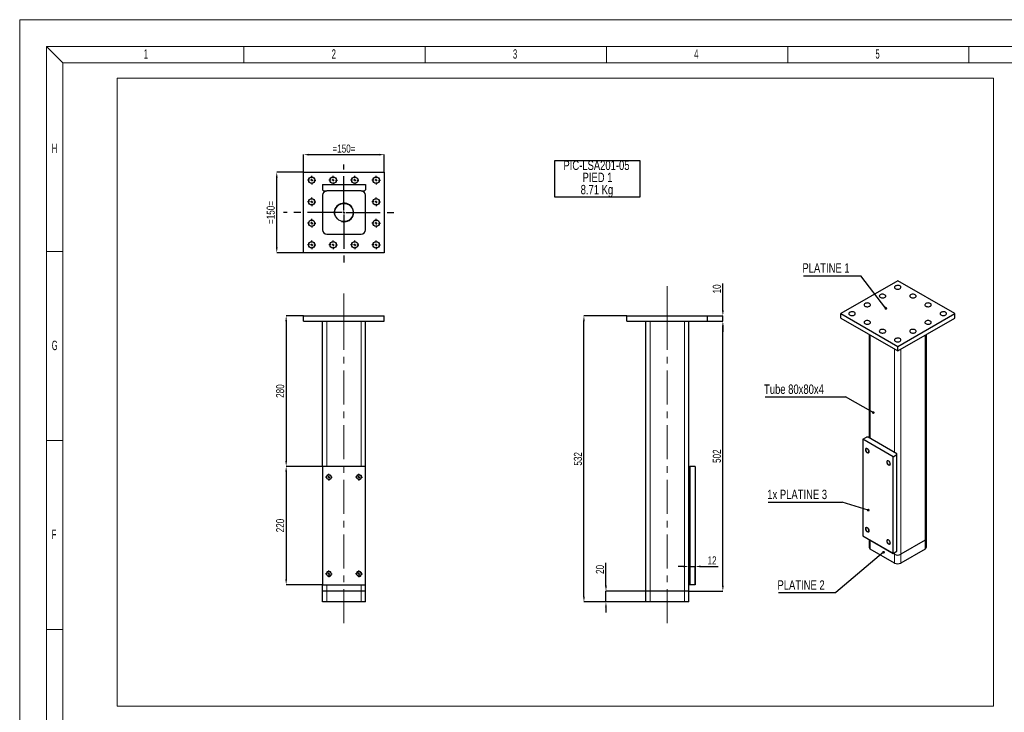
# Model space of a CAD drawing. Header units: millimetres. Extents: x 0 to 841, y 0 to 594.
# Tile 3 of 8: x 0 to 366, y 336 to 594. Entities that reach past the tile are written whole.
import ezdxf

# ---------------------------------------------------------------- set-up
doc = ezdxf.new("R2010")
doc.units = ezdxf.units.MM
doc.header["$PDSIZE"] = -1
doc.linetypes.add('CENTERX2', pattern=[20.32, 12.7, -2.54, 2.54, -2.54])
for name, color, linetype in [('COTES', 1, 'Continuous'), ('NOTES', 6, 'Continuous'), ('TRAIT-FINS', 9, 'Continuous'), ('TRAIT-MIXTES', 3, 'CENTERX2')]:
    doc.layers.add(name, color=color, linetype=linetype)
doc.layers.add('TRAIT-FORT', color=4, linetype='Continuous', lineweight=25)
doc.styles.add('SLDTEXTSTYLE0', font='TXT', dxfattribs={"width": 0.75})
doc.styles.add('SLDTEXTSTYLE1', font='TXT', dxfattribs={"width": 0.605})
doc.dimstyles.new('SLDDIMSTYLE5', dxfattribs={"dimtxt": 3, "dimasz": 2, "dimexe": 0, "dimexo": 0.0625, "dimgap": 0.75, "dimtad": 1, "dimlfac": 5, "dimrnd": 1e-09, "dimzin": 12, "dimdsep": 46, "dimtxsty": 'SLDTEXTSTYLE0', "dimsah": 1, "dimcen": 0.09, "dimadec": 0, "dimazin": 3, "dimtfac": 1, "dimtofl": 0, "dimtmove": 0, "dimatfit": 3, "dimfxl": 1, "dimfrac": 2, "dimtolj": 1, "dimtzin": 12, "dimarcsym": 0})
doc.dimstyles.new('SLDDIMSTYLE6', dxfattribs={"dimtxt": 3, "dimasz": 2, "dimexe": 0, "dimexo": 0.0625, "dimgap": 0.75, "dimtad": 1, "dimlfac": 5, "dimrnd": 1e-09, "dimzin": 12, "dimdsep": 46, "dimtxsty": 'SLDTEXTSTYLE0', "dimsah": 1, "dimcen": 0.09, "dimadec": 0, "dimazin": 3, "dimtfac": 1, "dimtmove": 0, "dimatfit": 0, "dimfxl": 1, "dimfrac": 2, "dimtolj": 1, "dimtzin": 12, "dimarcsym": 0})
doc.dimstyles.new('SLDDIMSTYLE7', dxfattribs={"dimtxt": 0.18, "dimasz": 1, "dimexe": 0, "dimexo": 0.0625, "dimgap": 0, "dimtad": 0, "dimtih": 1, "dimtoh": 1, "dimdec": 0, "dimrnd": 1e-09, "dimzin": 0, "dimdsep": 46, "dimtxsty": 'Standard', "dimblk1": 'DOT', "dimblk2": 'DOT', "dimsah": 1, "dimcen": 0.09, "dimadec": 0, "dimazin": 0, "dimtfac": 1, "dimtdec": 0, "dimtofl": 0, "dimtmove": 0, "dimatfit": 3, "dimldrblk": 'DOT', "dimfxl": 1, "dimfrac": 2, "dimtolj": 1, "dimtzin": 0, "dimarcsym": 0})

# ---------------------------------------------------------------- blocks, each defined once
blk = doc.blocks.new('_D_13')
at = {"layer": 'COTES', "color": 0, "lineweight": -2, "transparency": 16777216}
for p, q in [((225.82, 483.82), (209.88, 483.82)), ((209.88, 379.42), (209.88, 481.82)), ((232.82, 377.42), (209.88, 377.42))]:
    blk.add_line(p, q, dxfattribs=at)
at = {"layer": 'COTES', "color": 0, "transparency": 16777216}
for points in [[(209.55, 481.82), (210.21, 481.82), (209.88, 483.82)], [(209.55, 379.42), (210.21, 379.42), (209.88, 377.42)]]:
    blk.add_solid(points, dxfattribs=at)
at = {"layer": 'Defpoints', "color": 0, "transparency": 16777216}
for p in [(209.88, 483.82), (225.88, 483.82), (232.88, 377.42)]:
    blk.add_point(p, dxfattribs=at)
at = {"layer": 'COTES', "color": 0, "transparency": 16777216, "insert": (206.13, 430.62), "char_height": 3, "attachment_point": 2, "rotation": 90, "style": 'SLDTEXTSTYLE0'}
blk.add_mtext('\\A1;532', dxfattribs=at)
blk = doc.blocks.new('_D_14')
at = {"layer": 'COTES', "color": 0, "lineweight": -2, "transparency": 16777216}
for p, q in [((255.94, 481.82), (261.56, 481.82)), ((261.56, 383.42), (261.56, 479.82)), ((248.94, 381.42), (261.56, 381.42))]:
    blk.add_line(p, q, dxfattribs=at)
at = {"layer": 'COTES', "color": 0, "transparency": 16777216}
for points in [[(261.23, 479.82), (261.89, 479.82), (261.56, 481.82)], [(261.23, 383.42), (261.89, 383.42), (261.56, 381.42)]]:
    blk.add_solid(points, dxfattribs=at)
at = {"layer": 'Defpoints', "color": 0, "transparency": 16777216}
for p in [(255.88, 481.82), (261.56, 481.82), (248.88, 381.42)]:
    blk.add_point(p, dxfattribs=at)
at = {"layer": 'COTES', "color": 0, "transparency": 16777216, "insert": (257.81, 431.62), "char_height": 3, "attachment_point": 2, "rotation": 90, "style": 'SLDTEXTSTYLE0'}
blk.add_mtext('\\A1;502', dxfattribs=at)
blk = doc.blocks.new('_D_15')
at = {"layer": 'COTES', "color": 0, "lineweight": -2, "transparency": 16777216}
for p, q in [((261.56, 485.82), (261.56, 495.88)), ((255.94, 483.82), (261.56, 483.82)), ((261.56, 481.82), (261.56, 483.82)), ((255.94, 481.82), (261.56, 481.82)), ((261.56, 479.82), (261.56, 477.82))]:
    blk.add_line(p, q, dxfattribs=at)
at = {"layer": 'COTES', "color": 0, "transparency": 16777216}
for points in [[(261.23, 485.82), (261.89, 485.82), (261.56, 483.82)], [(261.23, 479.82), (261.89, 479.82), (261.56, 481.82)]]:
    blk.add_solid(points, dxfattribs=at)
at = {"layer": 'Defpoints', "color": 0, "transparency": 16777216}
for p in [(255.88, 483.82), (261.56, 483.82), (255.88, 481.82)]:
    blk.add_point(p, dxfattribs=at)
at = {"layer": 'COTES', "color": 0, "transparency": 16777216, "insert": (257.81, 493.82), "char_height": 3, "attachment_point": 2, "rotation": 90, "style": 'SLDTEXTSTYLE0'}
blk.add_mtext('\\A1;10', dxfattribs=at)
blk = doc.blocks.new('_D_16')
at = {"layer": 'COTES', "color": 0, "lineweight": -2, "transparency": 16777216}
for p, q in [((218.07, 383.42), (218.07, 391.93)), ((232.82, 381.42), (218.07, 381.42)), ((218.07, 377.42), (218.07, 381.42)), ((232.82, 377.42), (218.07, 377.42)), ((218.07, 375.42), (218.07, 373.42))]:
    blk.add_line(p, q, dxfattribs=at)
at = {"layer": 'COTES', "color": 0, "transparency": 16777216}
for points in [[(217.73, 383.42), (218.4, 383.42), (218.07, 381.42)], [(217.73, 375.42), (218.4, 375.42), (218.07, 377.42)]]:
    blk.add_solid(points, dxfattribs=at)
at = {"layer": 'Defpoints', "color": 0, "transparency": 16777216}
for p in [(218.07, 381.42), (232.88, 381.42), (232.88, 377.42)]:
    blk.add_point(p, dxfattribs=at)
at = {"layer": 'COTES', "color": 0, "transparency": 16777216, "insert": (214.32, 389.5), "char_height": 3, "attachment_point": 2, "rotation": 90, "style": 'SLDTEXTSTYLE0'}
blk.add_mtext('\\A1;20', dxfattribs=at)
blk = doc.blocks.new('_D_17')
at = {"layer": 'COTES', "color": 0, "lineweight": -2, "transparency": 16777216}
for p, q in [((246.88, 390.6), (244.88, 390.6)), ((248.88, 383.88), (248.88, 390.6)), ((248.88, 390.6), (251.28, 390.6)), ((251.28, 383.88), (251.28, 390.6)), ((253.28, 390.6), (259.78, 390.6))]:
    blk.add_line(p, q, dxfattribs=at)
at = {"layer": 'COTES', "color": 0, "transparency": 16777216}
for points in [[(246.88, 390.93), (246.88, 390.26), (248.88, 390.6)], [(253.28, 390.93), (253.28, 390.26), (251.28, 390.6)]]:
    blk.add_solid(points, dxfattribs=at)
at = {"layer": 'Defpoints', "color": 0, "transparency": 16777216}
for p in [(251.28, 390.6), (248.88, 383.82), (251.28, 383.82)]:
    blk.add_point(p, dxfattribs=at)
at = {"layer": 'COTES', "color": 0, "transparency": 16777216, "insert": (257.53, 394.35), "char_height": 3, "attachment_point": 2, "style": 'SLDTEXTSTYLE0'}
blk.add_mtext('\\A1;12', dxfattribs=at)
blk = doc.blocks.new('SW_NOTE_3')
at = {"layer": 'NOTES', "color": 0}
for p, q in [((-0.08, -9.12), (-0.08, 4.51)), ((-0.08, 4.51), (31.53, 4.51)), ((31.53, 4.51), (31.53, -9.12)), ((31.53, -9.12), (-0.08, -9.12))]:
    blk.add_line(p, q, dxfattribs=at)
at = {"layer": 'NOTES', "color": 0, "char_height": 3.5, "attachment_point": 2, "style": 'SLDTEXTSTYLE0'}
for s, insert in [('PIC-LSA201-05', (15.42, 4.51)), ('PIED 1', (15.79, -0.01)), ('8.71 Kg', (15.59, -4.54))]:
    blk.add_mtext(s, dxfattribs=dict(at, insert=insert))
blk = doc.blocks.new('_D_18')
at = {"layer": 'COTES', "color": 0, "lineweight": -2, "transparency": 16777216}
for p, q in [((105.55, 483.82), (99.12, 483.82)), ((99.12, 481.82), (99.12, 429.82)), ((112.55, 427.82), (99.12, 427.82))]:
    blk.add_line(p, q, dxfattribs=at)
at = {"layer": 'COTES', "color": 0, "transparency": 16777216}
for points in [[(98.79, 481.82), (99.45, 481.82), (99.12, 483.82)], [(98.79, 429.82), (99.45, 429.82), (99.12, 427.82)]]:
    blk.add_solid(points, dxfattribs=at)
at = {"layer": 'Defpoints', "color": 0, "transparency": 16777216}
for p in [(105.61, 483.82), (99.12, 427.82), (112.61, 427.82)]:
    blk.add_point(p, dxfattribs=at)
at = {"layer": 'COTES', "color": 0, "transparency": 16777216, "insert": (95.37, 455.82), "char_height": 3, "attachment_point": 2, "rotation": 90, "style": 'SLDTEXTSTYLE0'}
blk.add_mtext('\\A1;280', dxfattribs=at)
blk = doc.blocks.new('_D_19')
at = {"layer": 'COTES', "color": 0, "lineweight": -2, "transparency": 16777216}
for p, q in [((112.55, 427.82), (99.12, 427.82)), ((99.12, 425.82), (99.12, 385.82)), ((112.55, 383.82), (99.12, 383.82))]:
    blk.add_line(p, q, dxfattribs=at)
at = {"layer": 'COTES', "color": 0, "transparency": 16777216}
for points in [[(98.79, 425.82), (99.45, 425.82), (99.12, 427.82)], [(98.79, 385.82), (99.45, 385.82), (99.12, 383.82)]]:
    blk.add_solid(points, dxfattribs=at)
at = {"layer": 'Defpoints', "color": 0, "transparency": 16777216}
for p in [(112.61, 427.82), (99.12, 383.82), (112.61, 383.82)]:
    blk.add_point(p, dxfattribs=at)
at = {"layer": 'COTES', "color": 0, "transparency": 16777216, "insert": (95.37, 405.82), "char_height": 3, "attachment_point": 2, "rotation": 90, "style": 'SLDTEXTSTYLE0'}
blk.add_mtext('\\A1;220', dxfattribs=at)
blk = doc.blocks.new('SW_CENTERMARKSYMBOL_3')
at = {"layer": 'TRAIT-MIXTES', "color": 0}
for p, q in [((-0.8, 0), (-1.25, 0)), ((0, 0), (-0.4, 0)), ((0, 0.8), (0, 1.25)), ((0, 0), (0, 0.4)), ((0, 0), (0, -0.4)), ((0, 0), (0.4, 0)), ((0.8, 0), (1.25, 0)), ((0, -0.8), (0, -1.25))]:
    blk.add_line(p, q, dxfattribs=at)
blk = doc.blocks.new('SW_CENTERMARKSYMBOL_4')
at = {"layer": 'TRAIT-MIXTES', "color": 0}
for p, q in [((-0.8, 0), (-1.25, 0)), ((0, 0), (-0.4, 0)), ((0, 0.8), (0, 1.25)), ((0, 0), (0, 0.4)), ((0, 0), (0, -0.4)), ((0, 0), (0.4, 0)), ((0.8, 0), (1.25, 0)), ((0, -0.8), (0, -1.25))]:
    blk.add_line(p, q, dxfattribs=at)
blk = doc.blocks.new('SW_CENTERMARKSYMBOL_5')
at = {"layer": 'TRAIT-MIXTES', "color": 0}
for p, q in [((-0.8, 0), (-1.25, 0)), ((0, 0), (-0.4, 0)), ((0, 0.8), (0, 1.25)), ((0, 0), (0, 0.4)), ((0, 0), (0, -0.4)), ((0, 0), (0.4, 0)), ((0.8, 0), (1.25, 0)), ((0, -0.8), (0, -1.25))]:
    blk.add_line(p, q, dxfattribs=at)
blk = doc.blocks.new('SW_CENTERMARKSYMBOL_6')
at = {"layer": 'TRAIT-MIXTES', "color": 0}
for p, q in [((-0.8, 0), (-1.25, 0)), ((0, 0), (-0.4, 0)), ((0, 0.8), (0, 1.25)), ((0, 0), (0, 0.4)), ((0, 0), (0, -0.4)), ((0, 0), (0.4, 0)), ((0.8, 0), (1.25, 0)), ((0, -0.8), (0, -1.25))]:
    blk.add_line(p, q, dxfattribs=at)
blk = doc.blocks.new('_D_20')
at = {"layer": 'COTES', "color": 0, "lineweight": -2, "transparency": 16777216}
for p, q in [((105.61, 537.3), (105.61, 543.75)), ((107.61, 543.75), (133.61, 543.75)), ((135.61, 537.3), (135.61, 543.75))]:
    blk.add_line(p, q, dxfattribs=at)
at = {"layer": 'COTES', "color": 0, "transparency": 16777216}
for points in [[(107.61, 544.08), (107.61, 543.41), (105.61, 543.75)], [(133.61, 544.08), (133.61, 543.41), (135.61, 543.75)]]:
    blk.add_solid(points, dxfattribs=at)
at = {"layer": 'Defpoints', "color": 0, "transparency": 16777216}
for p in [(135.61, 543.75), (105.61, 537.24), (135.61, 537.24)]:
    blk.add_point(p, dxfattribs=at)
at = {"layer": 'COTES', "color": 0, "transparency": 16777216, "insert": (120.61, 547.5), "char_height": 3, "attachment_point": 2, "style": 'SLDTEXTSTYLE0'}
blk.add_mtext('\\A1;=150=', dxfattribs=at)
blk = doc.blocks.new('_D_21')
at = {"layer": 'COTES', "color": 0, "lineweight": -2, "transparency": 16777216}
for p, q in [((105.55, 537.24), (95.61, 537.24)), ((95.61, 509.24), (95.61, 535.24)), ((105.55, 507.24), (95.61, 507.24))]:
    blk.add_line(p, q, dxfattribs=at)
at = {"layer": 'COTES', "color": 0, "transparency": 16777216}
for points in [[(95.28, 535.24), (95.94, 535.24), (95.61, 537.24)], [(95.28, 509.24), (95.94, 509.24), (95.61, 507.24)]]:
    blk.add_solid(points, dxfattribs=at)
at = {"layer": 'Defpoints', "color": 0, "transparency": 16777216}
for p in [(95.61, 537.24), (105.61, 537.24), (105.61, 507.24)]:
    blk.add_point(p, dxfattribs=at)
at = {"layer": 'COTES', "color": 0, "transparency": 16777216, "insert": (91.86, 522.24), "char_height": 3, "attachment_point": 2, "rotation": 90, "style": 'SLDTEXTSTYLE0'}
blk.add_mtext('\\A1;=150=', dxfattribs=at)
blk = doc.blocks.new('SW_CENTERMARKSYMBOL_7')
at = {"layer": 'TRAIT-MIXTES', "color": 0}
for p, q in [((-0.8, 0), (-1.6, 0)), ((0, 0), (-0.4, 0)), ((0, 0.8), (0, 1.6)), ((0, 0), (0, 0.4)), ((0, 0), (0, -0.4)), ((0, 0), (0.4, 0)), ((0.8, 0), (1.6, 0)), ((0, -0.8), (0, -1.6))]:
    blk.add_line(p, q, dxfattribs=at)
blk = doc.blocks.new('SW_CENTERMARKSYMBOL_8')
at = {"layer": 'TRAIT-MIXTES', "color": 0}
for p, q in [((-0.8, 0), (-1.6, 0)), ((0, 0), (-0.4, 0)), ((0, 0.8), (0, 1.6)), ((0, 0), (0, 0.4)), ((0, 0), (0, -0.4)), ((0, 0), (0.4, 0)), ((0.8, 0), (1.6, 0)), ((0, -0.8), (0, -1.6))]:
    blk.add_line(p, q, dxfattribs=at)
blk = doc.blocks.new('SW_CENTERMARKSYMBOL_9')
at = {"layer": 'TRAIT-MIXTES', "color": 0}
for p, q in [((-0.8, 0), (-1.6, 0)), ((0, 0), (-0.4, 0)), ((0, 0.8), (0, 1.6)), ((0, 0), (0, 0.4)), ((0, 0), (0, -0.4)), ((0, 0), (0.4, 0)), ((0.8, 0), (1.6, 0)), ((0, -0.8), (0, -1.6))]:
    blk.add_line(p, q, dxfattribs=at)
blk = doc.blocks.new('SW_CENTERMARKSYMBOL_10')
at = {"layer": 'TRAIT-MIXTES', "color": 0}
for p, q in [((-0.8, 0), (-1.6, 0)), ((0, 0), (-0.4, 0)), ((0, 0.8), (0, 1.6)), ((0, 0), (0, 0.4)), ((0, 0), (0, -0.4)), ((0, 0), (0.4, 0)), ((0.8, 0), (1.6, 0)), ((0, -0.8), (0, -1.6))]:
    blk.add_line(p, q, dxfattribs=at)
blk = doc.blocks.new('SW_CENTERMARKSYMBOL_11')
at = {"layer": 'TRAIT-MIXTES', "color": 0}
for p, q in [((-0.8, 0), (-1.6, 0)), ((0, 0), (-0.4, 0)), ((0, 0.8), (0, 1.6)), ((0, 0), (0, 0.4)), ((0, 0), (0, -0.4)), ((0, 0), (0.4, 0)), ((0.8, 0), (1.6, 0)), ((0, -0.8), (0, -1.6))]:
    blk.add_line(p, q, dxfattribs=at)
blk = doc.blocks.new('SW_CENTERMARKSYMBOL_12')
at = {"layer": 'TRAIT-MIXTES', "color": 0}
for p, q in [((-0.8, 0), (-1.6, 0)), ((0, 0), (-0.4, 0)), ((0, 0.8), (0, 1.6)), ((0, 0), (0, 0.4)), ((0, 0), (0, -0.4)), ((0, 0), (0.4, 0)), ((0.8, 0), (1.6, 0)), ((0, -0.8), (0, -1.6))]:
    blk.add_line(p, q, dxfattribs=at)
blk = doc.blocks.new('SW_CENTERMARKSYMBOL_13')
at = {"layer": 'TRAIT-MIXTES', "color": 0}
for p, q in [((-0.8, 0), (-1.6, 0)), ((0, 0), (-0.4, 0)), ((0, 0.8), (0, 1.6)), ((0, 0), (0, 0.4)), ((0, 0), (0, -0.4)), ((0, 0), (0.4, 0)), ((0.8, 0), (1.6, 0)), ((0, -0.8), (0, -1.6))]:
    blk.add_line(p, q, dxfattribs=at)
blk = doc.blocks.new('SW_CENTERMARKSYMBOL_14')
at = {"layer": 'TRAIT-MIXTES', "color": 0}
for p, q in [((-0.8, 0), (-1.6, 0)), ((0, 0), (-0.4, 0)), ((0, 0.8), (0, 1.6)), ((0, 0), (0, 0.4)), ((0, 0), (0, -0.4)), ((0, 0), (0.4, 0)), ((0.8, 0), (1.6, 0)), ((0, -0.8), (0, -1.6))]:
    blk.add_line(p, q, dxfattribs=at)
blk = doc.blocks.new('SW_CENTERMARKSYMBOL_15')
at = {"layer": 'TRAIT-MIXTES', "color": 0}
for p, q in [((-0.8, 0), (-1.6, 0)), ((0, 0), (-0.4, 0)), ((0, 0.8), (0, 1.6)), ((0, 0), (0, 0.4)), ((0, 0), (0, -0.4)), ((0, 0), (0.4, 0)), ((0.8, 0), (1.6, 0)), ((0, -0.8), (0, -1.6))]:
    blk.add_line(p, q, dxfattribs=at)
blk = doc.blocks.new('SW_CENTERMARKSYMBOL_16')
at = {"layer": 'TRAIT-MIXTES', "color": 0}
for p, q in [((-0.8, 0), (-1.6, 0)), ((0, 0), (-0.4, 0)), ((0, 0.8), (0, 1.6)), ((0, 0), (0, 0.4)), ((0, 0), (0, -0.4)), ((0, 0), (0.4, 0)), ((0.8, 0), (1.6, 0)), ((0, -0.8), (0, -1.6))]:
    blk.add_line(p, q, dxfattribs=at)
blk = doc.blocks.new('SW_CENTERMARKSYMBOL_17')
at = {"layer": 'TRAIT-MIXTES', "color": 0}
for p, q in [((-0.8, 0), (-1.6, 0)), ((0, 0), (-0.4, 0)), ((0, 0.8), (0, 1.6)), ((0, 0), (0, 0.4)), ((0, 0), (0, -0.4)), ((0, 0), (0.4, 0)), ((0.8, 0), (1.6, 0)), ((0, -0.8), (0, -1.6))]:
    blk.add_line(p, q, dxfattribs=at)
blk = doc.blocks.new('SW_CENTERMARKSYMBOL_18')
at = {"layer": 'TRAIT-MIXTES', "color": 0}
for p, q in [((-0.8, 0), (-1.6, 0)), ((0, 0), (-0.4, 0)), ((0, 0.8), (0, 1.6)), ((0, 0), (0, 0.4)), ((0, 0), (0, -0.4)), ((0, 0), (0.4, 0)), ((0.8, 0), (1.6, 0)), ((0, -0.8), (0, -1.6))]:
    blk.add_line(p, q, dxfattribs=at)
blk = doc.blocks.new('SW_CENTERMARKSYMBOL_19')
at = {"layer": 'TRAIT-MIXTES', "color": 0}
for p, q in [((0, 0.8), (0, 17.9)), ((-0.8, 0), (-22.47, 0)), ((0, 0), (-0.4, 0)), ((0, 0), (0, 0.4)), ((0, 0), (0, -0.4)), ((0, 0), (0.4, 0)), ((0.8, 0), (21, 0)), ((0, -0.8), (0, -19.33))]:
    blk.add_line(p, q, dxfattribs=at)
blk = doc.blocks.new('SW_NOTE_4')
at = {"layer": 'NOTES', "color": 0}
blk.add_line((-21.38, 0), (0, 0), dxfattribs=at)
at = {"layer": 'NOTES', "color": 0, "insert": (-21.74, 4.61), "char_height": 3.5, "attachment_point": 1, "style": 'SLDTEXTSTYLE0'}
blk.add_mtext('PLATINE 1', dxfattribs=at)
blk = doc.blocks.new('_Dot')
at = {"color": 0, "linetype": 'ByBlock', "lineweight": -2}
blk.add_line((-0.5, 0), (-1, 0), dxfattribs=at)
at = {"color": 0, "linetype": 'ByBlock', "const_width": 0.5}
blk.add_lwpolyline([(-0.25, 0, 1), (0.25, 0, 1)], format="xyb", close=True, dxfattribs=at)
blk = doc.blocks.new('SW_NOTE_5')
at = {"layer": 'NOTES', "color": 0}
blk.add_line((-27.5, 0), (0, 0), dxfattribs=at)
at = {"layer": 'NOTES', "color": 0, "insert": (-27.86, 4.61), "char_height": 3.5, "attachment_point": 1, "style": 'SLDTEXTSTYLE0'}
blk.add_mtext('1x PLATINE 3', dxfattribs=at)
blk = doc.blocks.new('SW_NOTE_6')
at = {"layer": 'NOTES', "color": 0}
blk.add_line((-21.38, 0), (0, 0), dxfattribs=at)
at = {"layer": 'NOTES', "color": 0, "insert": (-21.76, 4.55), "char_height": 3.5, "attachment_point": 1, "style": 'SLDTEXTSTYLE0'}
blk.add_mtext('PLATINE 2', dxfattribs=at)
blk = doc.blocks.new('SW_NOTE_7')
at = {"layer": 'NOTES', "color": 0}
blk.add_line((-29.89, 0), (0, 0), dxfattribs=at)
at = {"layer": 'NOTES', "color": 0, "insert": (-30.35, 4.63), "char_height": 3.5, "attachment_point": 1, "style": 'SLDTEXTSTYLE0'}
blk.add_mtext('Tube 80x80x4', dxfattribs=at)

msp = doc.modelspace()

# ---------------------------------------------------------------- linework, layer by layer
at = {"lineweight": 18}
for p, q in [((841.001, 593.9431), (0.001, 593.9431)), ((0.001, -0.0569), (0.001, 593.9431)), ((831.001, 583.9431), (10.001, 583.9431)), ((10.001, 9.9431), (10.001, 583.9431)), ((16.001, 577.9431), (10.001, 583.9431)), ((83.4177, 577.9431), (83.4177, 583.9431)), ((150.8344, 577.9431), (150.8344, 583.9431)), ((218.2511, 577.9431), (218.2511, 583.9431)), ((285.6678, 577.9431), (285.6678, 583.9431)), ((353.0845, 577.9431), (353.0845, 583.9431)), ((16.001, 15.9431), (16.001, 577.9431)), ((16.001, 577.9431), (825.001, 577.9431)), ((36.2661, 572.1523), (362.2574, 572.1523)), ((36.2661, 572.1523), (36.2661, 338.6593)), ((362.2574, 572.1523), (362.2574, 338.6593)), ((16.001, 507.6931), (10.001, 507.6931)), ((16.001, 437.4431), (10.001, 437.4431)), ((16.001, 367.1931), (10.001, 367.1931)), ((36.2661, 338.6593), (362.2574, 338.6593))]:
    msp.add_line(p, q, dxfattribs=at)
at = {"layer": 'TRAIT-FINS', "lineweight": 18}
for p, q in [((114.21, 427.8173), (114.21, 481.8173)), ((127.01, 427.8173), (127.01, 481.8173)), ((234.4809, 381.4173), (234.4809, 481.8173)), ((247.2809, 381.4173), (247.2809, 481.8173)), ((316.4058, 438.2466), (316.4058, 476.625)), ((336.7705, 400.3591), (336.7705, 476.625)), ((325.4568, 433.0216), (325.4568, 471.4)), ((327.7195, 395.1341), (327.7195, 471.4)), ((127.01, 423.53), (127.01, 424.1045)), ((316.4058, 400.3591), (316.4058, 400.3595)), ((316.4058, 397.093), (316.4058, 400.3591)), ((336.7705, 397.093), (336.7705, 400.3591)), ((325.4568, 395.1341), (325.4568, 395.7876)), ((325.4568, 391.868), (325.4568, 395.1341)), ((327.7195, 391.868), (327.7195, 395.1341)), ((114.21, 387.53), (114.21, 388.1045)), ((127.01, 387.53), (127.01, 388.1045)), ((114.21, 381.4173), (114.21, 383.8173)), ((114.21, 377.4173), (114.21, 381.4173)), ((127.01, 381.4173), (127.01, 383.8173)), ((127.01, 377.4173), (127.01, 381.4173)), ((234.4809, 377.4173), (234.4809, 381.4173)), ((247.2809, 377.4173), (247.2809, 381.4173))]:
    msp.add_line(p, q, dxfattribs=at)
at = {"layer": 'TRAIT-FINS', "lineweight": 18, "flags": 128}
for points in [[(315.9815, 433.266), (315.9277, 432.9846), (315.7744, 432.8082), (315.545, 432.7636), (315.2744, 432.8577), (315.0038, 433.076), (314.7744, 433.3855), (314.6211, 433.7389), (314.5673, 434.0824), (314.6211, 434.3638), (314.7744, 434.5402), (315.0038, 434.5848), (315.2744, 434.4908), (315.545, 434.2724), (315.7744, 433.963), (315.9277, 433.6096), (315.9815, 433.266)], [(323.9011, 428.6941), (323.8473, 428.4127), (323.694, 428.2363), (323.4646, 428.1917), (323.194, 428.2858), (322.9234, 428.5042), (322.694, 428.8136), (322.5407, 429.167), (322.4869, 429.5105), (322.5407, 429.7919), (322.694, 429.9684), (322.9234, 430.0129), (323.194, 429.9189), (323.4646, 429.7005), (323.694, 429.3911), (323.8473, 429.0377), (323.9011, 428.6941)], [(315.9815, 403.8705), (315.9277, 403.5891), (315.7744, 403.4127), (315.545, 403.3681), (315.2744, 403.4622), (315.0038, 403.6806), (314.7744, 403.99), (314.6211, 404.3434), (314.5673, 404.687), (314.6211, 404.9684), (314.7744, 405.1448), (315.0038, 405.1893), (315.2744, 405.0953), (315.545, 404.8769), (315.7744, 404.5675), (315.9277, 404.2141), (315.9815, 403.8705)], [(323.9011, 399.2987), (323.8473, 399.0173), (323.694, 398.8408), (323.4646, 398.7963), (323.194, 398.8903), (322.9234, 399.1087), (322.694, 399.4181), (322.5407, 399.7715), (322.4869, 400.1151), (322.5407, 400.3965), (322.694, 400.5729), (322.9234, 400.6175), (323.194, 400.5234), (323.4646, 400.305), (323.694, 399.9956), (323.8473, 399.6422), (323.9011, 399.2987)]]:
    msp.add_lwpolyline(points, dxfattribs=at)
at = {"layer": 'TRAIT-FINS', "lineweight": 18}
for centre, radius in [((120.61, 522.237), 3.6), ((115.01, 423.8173), 1), ((126.21, 423.8173), 1), ((115.01, 387.8173), 1), ((126.21, 387.8173), 1)]:
    msp.add_arc(centre, radius, 255, 195, dxfattribs=at)
at = {"layer": 'TRAIT-FORT', "lineweight": 25}
for p, q in [((105.61, 537.237), (135.61, 537.237)), ((105.61, 507.237), (105.61, 537.237)), ((135.61, 537.237), (135.61, 507.237)), ((112.61, 532.637), (128.61, 532.637)), ((112.61, 532.637), (112.61, 530.637)), ((128.61, 532.637), (128.61, 530.637)), ((112.61, 530.637), (113.01, 530.237)), ((112.61, 528.637), (112.61, 515.837)), ((113.01, 530.237), (114.21, 530.237)), ((127.01, 530.237), (114.21, 530.237)), ((127.01, 530.237), (128.21, 530.237)), ((128.21, 530.237), (128.61, 530.637)), ((128.61, 515.837), (128.61, 528.637)), ((114.21, 514.237), (127.01, 514.237)), ((135.61, 507.237), (105.61, 507.237)), ((326.5881, 496.8722), (305.3749, 484.626)), ((347.8013, 484.626), (326.5881, 496.8722)), ((105.61, 481.8173), (105.61, 483.8173)), ((105.61, 483.8173), (135.61, 483.8173)), ((135.61, 481.8173), (135.61, 483.8173)), ((225.8809, 483.8173), (255.8809, 483.8173)), ((225.8809, 481.8173), (225.8809, 483.8173)), ((255.8809, 481.8173), (255.8809, 483.8173)), ((305.3749, 482.993), (305.3749, 484.626)), ((305.3749, 484.626), (326.5881, 472.3799)), ((326.5881, 472.3799), (347.8013, 484.626)), ((347.8013, 482.993), (347.8013, 484.626)), ((105.61, 481.8173), (135.61, 481.8173)), ((112.61, 427.8173), (112.61, 481.8173)), ((128.61, 427.8173), (128.61, 481.8173)), ((225.8809, 481.8173), (255.8809, 481.8173)), ((232.8809, 381.4173), (232.8809, 481.8173)), ((248.8809, 427.8173), (248.8809, 481.8173)), ((305.3749, 482.993), (326.5881, 470.7468)), ((326.5881, 470.7468), (347.8013, 482.993)), ((315.9372, 476.8955), (315.9372, 438.5172)), ((337.2391, 401.0123), (337.2391, 476.8955)), ((326.5881, 470.7468), (326.5881, 472.3799)), ((313.5774, 437.9201), (314.9916, 438.7365)), ((324.8911, 431.3888), (313.5774, 437.9201)), ((313.5774, 437.9201), (313.5774, 401.9923)), ((315.5573, 438.7365), (314.9916, 438.7365)), ((326.3053, 432.5318), (315.5573, 438.7365)), ((324.8911, 431.3888), (326.3053, 432.2052)), ((326.3053, 432.2052), (326.3053, 432.5318)), ((326.3053, 396.2774), (326.3053, 432.2052)), ((324.8911, 395.461), (324.8911, 431.3888)), ((128.61, 427.8173), (112.61, 427.8173)), ((112.61, 427.8173), (112.61, 383.8173)), ((128.61, 383.8173), (128.61, 427.8173)), ((248.8809, 383.8173), (248.8809, 427.8173)), ((248.8809, 427.8173), (249.2809, 427.8173)), ((249.2809, 427.8173), (249.2809, 383.8173)), ((251.2809, 427.8173), (249.2809, 427.8173)), ((251.2809, 427.8173), (251.2809, 383.8173)), ((313.5774, 401.9923), (324.8911, 395.461)), ((315.9372, 400.63), (315.9372, 397.7461)), ((316.4058, 400.3591), (316.3811, 400.3737)), ((325.4568, 395.1341), (316.4058, 400.3591)), ((336.7705, 400.3591), (327.7195, 395.1341)), ((337.2391, 397.7461), (337.2391, 401.0123)), ((325.4568, 391.868), (316.4058, 397.093)), ((324.8911, 395.461), (326.3053, 396.2774)), ((336.7705, 397.093), (327.7195, 391.868)), ((112.61, 381.4173), (112.61, 383.8173)), ((112.61, 383.8173), (128.61, 383.8173)), ((114.21, 381.4173), (112.61, 381.4173)), ((112.61, 377.4173), (112.61, 381.4173)), ((127.01, 381.4173), (114.21, 381.4173)), ((128.61, 381.4173), (127.01, 381.4173)), ((128.61, 381.4173), (128.61, 383.8173)), ((128.61, 377.4173), (128.61, 381.4173)), ((234.4809, 381.4173), (232.8809, 381.4173)), ((232.8809, 377.4173), (232.8809, 381.4173)), ((247.2809, 381.4173), (234.4809, 381.4173)), ((248.8809, 381.4173), (247.2809, 381.4173)), ((248.8809, 381.4173), (248.8809, 383.8173)), ((249.2809, 383.8173), (248.8809, 383.8173)), ((248.8809, 377.4173), (248.8809, 381.4173)), ((251.2809, 383.8173), (249.2809, 383.8173)), ((114.21, 377.4173), (112.61, 377.4173)), ((127.01, 377.4173), (114.21, 377.4173)), ((128.61, 377.4173), (127.01, 377.4173)), ((234.4809, 377.4173), (232.8809, 377.4173)), ((247.2809, 377.4173), (234.4809, 377.4173)), ((248.8809, 377.4173), (247.2809, 377.4173))]:
    msp.add_line(p, q, dxfattribs=at)
at = {"layer": 'TRAIT-FORT', "lineweight": 25, "flags": 128}
for points in [[(325.7396, 494.9128), (325.5552, 494.7756), (325.4358, 494.6162), (325.3887, 494.4447), (325.417, 494.2718), (325.5189, 494.1084), (325.688, 493.9648), (325.9136, 493.85), (326.1817, 493.7712), (326.4752, 493.7333), (326.7759, 493.7387), (327.0647, 493.7872), (327.3236, 493.8756), (327.5363, 493.9984), (327.6894, 494.1478), (327.7734, 494.3146), (327.7828, 494.4881), (327.7172, 494.6576), (327.5806, 494.8123), (327.3817, 494.9426), (327.1329, 495.0402), (326.8499, 495.099), (326.5504, 495.1153), (326.2533, 495.0882), (325.9773, 495.0192), (325.7396, 494.9128)], [(320.0828, 491.6472), (319.8984, 491.5099), (319.7789, 491.3506), (319.7319, 491.1791), (319.7602, 491.0062), (319.8621, 490.8428), (320.0311, 490.6992), (320.2568, 490.5844), (320.5248, 490.5055), (320.8184, 490.4676), (321.119, 490.4731), (321.4079, 490.5215), (321.6668, 490.6099), (321.8795, 490.7327), (322.0326, 490.8822), (322.1165, 491.0489), (322.126, 491.2225), (322.0603, 491.392), (321.9238, 491.5467), (321.7249, 491.6769), (321.4761, 491.7745), (321.1931, 491.8334), (320.8936, 491.8497), (320.5965, 491.8225), (320.3204, 491.7536), (320.0828, 491.6472)], [(331.3965, 491.6472), (331.2121, 491.5099), (331.0926, 491.3506), (331.0456, 491.1791), (331.0739, 491.0062), (331.1758, 490.8428), (331.3449, 490.6992), (331.5705, 490.5844), (331.8385, 490.5055), (332.1321, 490.4676), (332.4327, 490.4731), (332.7216, 490.5215), (332.9805, 490.6099), (333.1932, 490.7327), (333.3463, 490.8822), (333.4302, 491.0489), (333.4397, 491.2225), (333.374, 491.392), (333.2375, 491.5467), (333.0386, 491.6769), (332.7898, 491.7745), (332.5068, 491.8334), (332.2073, 491.8497), (331.9102, 491.8225), (331.6341, 491.7536), (331.3965, 491.6472)], [(314.4259, 488.3815), (314.2415, 488.2443), (314.1221, 488.0849), (314.075, 487.9134), (314.1033, 487.7406), (314.2052, 487.5772), (314.3743, 487.4336), (314.5999, 487.3187), (314.8679, 487.2399), (315.1615, 487.202), (315.4622, 487.2075), (315.751, 487.2559), (316.0099, 487.3443), (316.2226, 487.4671), (316.3757, 487.6166), (316.4597, 487.7833), (316.4691, 487.9569), (316.4035, 488.1263), (316.2669, 488.2811), (316.068, 488.4113), (315.8192, 488.5089), (315.5362, 488.5677), (315.2367, 488.5841), (314.9396, 488.5569), (314.6636, 488.488), (314.4259, 488.3815)], [(337.0533, 488.3815), (336.869, 488.2443), (336.7495, 488.0849), (336.7024, 487.9134), (336.7307, 487.7406), (336.8326, 487.5772), (337.0017, 487.4336), (337.2273, 487.3187), (337.4954, 487.2399), (337.7889, 487.202), (338.0896, 487.2075), (338.3784, 487.2559), (338.6373, 487.3443), (338.85, 487.4671), (339.0032, 487.6166), (339.0871, 487.7833), (339.0965, 487.9569), (339.0309, 488.1263), (338.8943, 488.2811), (338.6954, 488.4113), (338.4466, 488.5089), (338.1636, 488.5677), (337.8642, 488.5841), (337.5671, 488.5569), (337.291, 488.488), (337.0533, 488.3815)], [(308.769, 485.1159), (308.5847, 484.9787), (308.4652, 484.8193), (308.4182, 484.6478), (308.4465, 484.4749), (308.5484, 484.3115), (308.7174, 484.1679), (308.9431, 484.0531), (309.2111, 483.9743), (309.5046, 483.9364), (309.8053, 483.9418), (310.0942, 483.9903), (310.3531, 484.0787), (310.5658, 484.2015), (310.7189, 484.3509), (310.8028, 484.5177), (310.8122, 484.6912), (310.7466, 484.8607), (310.6101, 485.0154), (310.4111, 485.1457), (310.1624, 485.2433), (309.8793, 485.3021), (309.5799, 485.3184), (309.2828, 485.2913), (309.0067, 485.2223), (308.769, 485.1159)], [(342.7102, 485.1159), (342.5258, 484.9787), (342.4063, 484.8193), (342.3593, 484.6478), (342.3876, 484.4749), (342.4895, 484.3115), (342.6586, 484.1679), (342.8842, 484.0531), (343.1522, 483.9743), (343.4458, 483.9364), (343.7464, 483.9418), (344.0353, 483.9903), (344.2942, 484.0787), (344.5069, 484.2015), (344.66, 484.3509), (344.7439, 484.5177), (344.7534, 484.6912), (344.6878, 484.8607), (344.5512, 485.0154), (344.3523, 485.1457), (344.1035, 485.2433), (343.8205, 485.3021), (343.521, 485.3184), (343.2239, 485.2913), (342.9479, 485.2223), (342.7102, 485.1159)], [(314.4259, 481.8503), (314.2415, 481.713), (314.1221, 481.5537), (314.075, 481.3822), (314.1033, 481.2093), (314.2052, 481.0459), (314.3743, 480.9023), (314.5999, 480.7875), (314.8679, 480.7086), (315.1615, 480.6707), (315.4622, 480.6762), (315.751, 480.7246), (316.0099, 480.813), (316.2226, 480.9358), (316.3757, 481.0853), (316.4597, 481.252), (316.4691, 481.4256), (316.4035, 481.5951), (316.2669, 481.7498), (316.068, 481.88), (315.8192, 481.9777), (315.5362, 482.0365), (315.2367, 482.0528), (314.9396, 482.0256), (314.6636, 481.9567), (314.4259, 481.8503)], [(337.0533, 481.8503), (336.869, 481.713), (336.7495, 481.5537), (336.7024, 481.3822), (336.7307, 481.2093), (336.8326, 481.0459), (337.0017, 480.9023), (337.2273, 480.7875), (337.4954, 480.7086), (337.7889, 480.6707), (338.0896, 480.6762), (338.3784, 480.7246), (338.6373, 480.813), (338.85, 480.9358), (339.0032, 481.0853), (339.0871, 481.252), (339.0965, 481.4256), (339.0309, 481.5951), (338.8943, 481.7498), (338.6954, 481.88), (338.4466, 481.9777), (338.1636, 482.0365), (337.8642, 482.0528), (337.5671, 482.0256), (337.291, 481.9567), (337.0533, 481.8503)], [(320.0828, 478.5846), (319.8984, 478.4474), (319.7789, 478.288), (319.7319, 478.1165), (319.7602, 477.9437), (319.8621, 477.7803), (320.0311, 477.6367), (320.2568, 477.5218), (320.5248, 477.443), (320.8184, 477.4051), (321.119, 477.4106), (321.4079, 477.459), (321.6668, 477.5474), (321.8795, 477.6702), (322.0326, 477.8197), (322.1165, 477.9864), (322.126, 478.16), (322.0603, 478.3294), (321.9238, 478.4842), (321.7249, 478.6144), (321.4761, 478.712), (321.1931, 478.7708), (320.8936, 478.7872), (320.5965, 478.76), (320.3204, 478.6911), (320.0828, 478.5846)], [(331.3965, 478.5846), (331.2121, 478.4474), (331.0926, 478.288), (331.0456, 478.1165), (331.0739, 477.9437), (331.1758, 477.7803), (331.3449, 477.6367), (331.5705, 477.5218), (331.8385, 477.443), (332.1321, 477.4051), (332.4327, 477.4106), (332.7216, 477.459), (332.9805, 477.5474), (333.1932, 477.6702), (333.3463, 477.8197), (333.4302, 477.9864), (333.4397, 478.16), (333.374, 478.3294), (333.2375, 478.4842), (333.0386, 478.6144), (332.7898, 478.712), (332.5068, 478.7708), (332.2073, 478.7872), (331.9102, 478.76), (331.6341, 478.6911), (331.3965, 478.5846)], [(325.7396, 475.319), (325.5552, 475.1818), (325.4358, 475.0224), (325.3887, 474.8509), (325.417, 474.678), (325.5189, 474.5146), (325.688, 474.371), (325.9136, 474.2562), (326.1817, 474.1774), (326.4752, 474.1395), (326.7759, 474.1449), (327.0647, 474.1934), (327.3236, 474.2818), (327.5363, 474.4046), (327.6894, 474.554), (327.7734, 474.7208), (327.7828, 474.8943), (327.7172, 475.0638), (327.5806, 475.2185), (327.3817, 475.3488), (327.1329, 475.4464), (326.8499, 475.5052), (326.5504, 475.5215), (326.2533, 475.4944), (325.9773, 475.4254), (325.7396, 475.319)], [(315.8755, 433.3272), (315.8488, 433.5472), (315.771, 433.7785), (315.6492, 434.0005), (315.494, 434.1935), (315.3193, 434.3404), (315.1407, 434.4281), (314.9739, 434.4488), (314.8338, 434.4006), (314.7329, 434.288), (314.6801, 434.1208), (314.6801, 433.9139), (314.7329, 433.6857), (314.8338, 433.4565), (314.9739, 433.2466), (315.1407, 433.0748), (315.3193, 432.9562), (315.494, 432.9014), (315.6492, 432.9152), (315.771, 432.9966), (315.8488, 433.1381), (315.8755, 433.3272)], [(323.7951, 428.7554), (323.7684, 428.9753), (323.6906, 429.2066), (323.5688, 429.4286), (323.4136, 429.6216), (323.2389, 429.7685), (323.0603, 429.8562), (322.8935, 429.8769), (322.7534, 429.8288), (322.6525, 429.7161), (322.5997, 429.5489), (322.5997, 429.342), (322.6525, 429.1138), (322.7534, 428.8846), (322.8935, 428.6747), (323.0603, 428.5029), (323.2389, 428.3843), (323.4136, 428.3295), (323.5688, 428.3434), (323.6906, 428.4247), (323.7684, 428.5662), (323.7951, 428.7554)], [(315.8755, 403.9318), (315.8488, 404.1518), (315.771, 404.383), (315.6492, 404.6051), (315.494, 404.7981), (315.3193, 404.9449), (315.1407, 405.0326), (314.9739, 405.0533), (314.8338, 405.0052), (314.7329, 404.8925), (314.6801, 404.7253), (314.6801, 404.5184), (314.7329, 404.2902), (314.8338, 404.061), (314.9739, 403.8512), (315.1407, 403.6793), (315.3193, 403.5607), (315.494, 403.5059), (315.6492, 403.5198), (315.771, 403.6011), (315.8488, 403.7426), (315.8755, 403.9318)], [(323.7951, 399.3599), (323.7684, 399.5799), (323.6906, 399.8112), (323.5688, 400.0332), (323.4136, 400.2262), (323.2389, 400.373), (323.0603, 400.4607), (322.8935, 400.4814), (322.7534, 400.4333), (322.6525, 400.3206), (322.5997, 400.1534), (322.5997, 399.9465), (322.6525, 399.7183), (322.7534, 399.4891), (322.8935, 399.2793), (323.0603, 399.1074), (323.2389, 398.9888), (323.4136, 398.934), (323.5688, 398.9479), (323.6906, 399.0292), (323.7684, 399.1707), (323.7951, 399.3599)]]:
    msp.add_lwpolyline(points, dxfattribs=at)
at = {"layer": 'TRAIT-FORT', "lineweight": 25}
for centre, radius in [((108.61, 534.237), 1.2), ((116.61, 534.237), 1.2), ((124.61, 534.237), 1.2), ((132.61, 534.237), 1.2), ((108.61, 526.237), 1.2), ((132.61, 526.237), 1.2), ((120.61, 522.237), 3.4), ((108.61, 518.237), 1.2), ((132.61, 518.237), 1.2), ((108.61, 510.237), 1.2), ((116.61, 510.237), 1.2), ((124.61, 510.237), 1.2), ((132.61, 510.237), 1.2), ((115.01, 423.8173), 0.85), ((126.21, 423.8173), 0.85), ((115.01, 387.8173), 0.85), ((126.21, 387.8173), 0.85)]:
    msp.add_circle(centre, radius, dxfattribs=at)
for centre, radius, start, end in [((114.21, 528.637), 1.6, 90, 180), ((127.01, 528.637), 1.6, 0, 90), ((114.21, 515.837), 1.6, 180, 270), ((127.01, 515.837), 1.6, 270, 0), ((336.4384, 401.0921), 0.8047, 294.37462, 354.305214), ((316.7379, 397.826), 0.8047, 185.694786, 245.62538), ((336.4384, 397.826), 0.8047, 294.37462, 354.305214), ((326.5881, 397.3177), 2.4592, 242.609655, 297.390345), ((326.5881, 394.0515), 2.4592, 242.609655, 297.390345)]:
    msp.add_arc(centre, radius, start, end, dxfattribs=at)
at = {"layer": 'TRAIT-MIXTES', "lineweight": 18}
for p, q in [((240.8809, 494.8309), (240.8809, 483.8173)), ((120.61, 492.1397), (120.61, 483.8173)), ((120.61, 483.8173), (120.61, 369.4489)), ((240.8809, 483.8173), (240.8809, 369.4489))]:
    msp.add_line(p, q, dxfattribs=at)

# ---------------------------------------------------------------- block references
at = {"layer": 'NOTES'}
for name, p in [('SW_NOTE_3', (199.1238, 537.0456)), ('SW_NOTE_4', (312.8875, 498.7441)), ('SW_NOTE_7', (307.2255, 453.6487)), ('SW_NOTE_5', (305.9286, 414.5479)), ('SW_NOTE_6', (303.6232, 380.8966))]:
    msp.add_blockref(name, p, dxfattribs=at)
at = {"layer": 'TRAIT-MIXTES'}
for name, p in [('SW_CENTERMARKSYMBOL_19', (120.61, 522.237)), ('SW_CENTERMARKSYMBOL_14', (108.61, 534.237)), ('SW_CENTERMARKSYMBOL_13', (116.61, 534.237)), ('SW_CENTERMARKSYMBOL_12', (124.61, 534.237)), ('SW_CENTERMARKSYMBOL_11', (132.61, 534.237)), ('SW_CENTERMARKSYMBOL_15', (108.61, 526.237)), ('SW_CENTERMARKSYMBOL_10', (132.61, 526.237)), ('SW_CENTERMARKSYMBOL_16', (108.61, 518.237)), ('SW_CENTERMARKSYMBOL_9', (132.61, 518.237)), ('SW_CENTERMARKSYMBOL_17', (108.61, 510.237)), ('SW_CENTERMARKSYMBOL_18', (116.61, 510.237)), ('SW_CENTERMARKSYMBOL_7', (124.61, 510.237)), ('SW_CENTERMARKSYMBOL_8', (132.61, 510.237)), ('SW_CENTERMARKSYMBOL_5', (115.01, 423.8173)), ('SW_CENTERMARKSYMBOL_3', (126.21, 423.8173)), ('SW_CENTERMARKSYMBOL_6', (115.01, 387.8173)), ('SW_CENTERMARKSYMBOL_4', (126.21, 387.8173))]:
    msp.add_blockref(name, p, dxfattribs=at)

# ---------------------------------------------------------------- texts
at = {"layer": 'NOTES', "char_height": 3.5, "attachment_point": 1, "style": 'SLDTEXTSTYLE1'}
for s, insert in [('1', (46.1761, 582.9437)), ('2', (116.0594, 582.9437)), ('3', (183.4761, 582.9437)), ('4', (250.8928, 582.9437)), ('5', (318.3095, 582.9437)), ('H', (11.9344, 547.8187)), ('G', (11.9344, 474.5687)), ('F', (11.9344, 404.3187))]:
    msp.add_mtext(s, dxfattribs=dict(at, insert=insert))

# ---------------------------------------------------------------- dimensions: what is measured, and where the dimension line sits
at = {"layer": 'COTES'}
dim = msp.add_linear_dim(base=(135.61, 543.7462), p1=(105.61, 537.237), p2=(135.61, 537.237), text='=<>=', dimstyle='SLDDIMSTYLE5', dxfattribs=at)
dim.commit()
dim.dimension.update_dxf_attribs({"geometry": '_D_20', "text_midpoint": (120.61, 543.7462), "dimtype": 160})
dim = msp.add_linear_dim(base=(95.61, 537.237), p1=(105.61, 507.237), p2=(105.61, 537.237), angle=90, text='=<>=', dimstyle='SLDDIMSTYLE5', dxfattribs=at)
dim.commit()
dim.dimension.update_dxf_attribs({"geometry": '_D_21', "text_midpoint": (95.61, 522.237), "dimtype": 160})
for base, p1, p2, dimstyle, picture, middle in [((261.5608, 483.8173), (255.8809, 481.8173), (255.8809, 483.8173), 'SLDDIMSTYLE6', '_D_15', (261.5608, 493.8173)), ((99.1207, 427.8173), (105.61, 483.8173), (112.61, 427.8173), 'SLDDIMSTYLE5', '_D_18', (99.1207, 455.8173)), ((209.8809, 483.8173), (232.8809, 377.4173), (225.8809, 483.8173), 'SLDDIMSTYLE5', '_D_13', (209.8809, 430.6173)), ((261.5608, 481.8173), (248.8809, 381.4173), (255.8809, 481.8173), 'SLDDIMSTYLE5', '_D_14', (261.5608, 431.6173)), ((99.1207, 383.8173), (112.61, 427.8173), (112.61, 383.8173), 'SLDDIMSTYLE5', '_D_19', (99.1207, 405.8173)), ((218.0663, 381.4173), (232.8809, 377.4173), (232.8809, 381.4173), 'SLDDIMSTYLE6', '_D_16', (218.0663, 389.4962))]:
    dim = msp.add_linear_dim(base=base, p1=p1, p2=p2, angle=90, dimstyle=dimstyle, dxfattribs=at)
    dim.commit()
    dim.dimension.update_dxf_attribs({"geometry": picture, "text_midpoint": middle, "dimtype": 160})
dim = msp.add_linear_dim(base=(251.2809, 390.5981), p1=(248.8809, 383.8173), p2=(251.2809, 383.8173), dimstyle='SLDDIMSTYLE6', dxfattribs=at)
dim.commit()
dim.dimension.update_dxf_attribs({"geometry": '_D_17', "text_midpoint": (257.5309, 390.5981), "dimtype": 160})

# ---------------------------------------------------------------- leaders
at = {"layer": 'NOTES'}
for points in [[(322.1844, 486.589), (312.8875, 498.7441)], [(317.4961, 447.8471), (307.2255, 453.6487)], [(315.6587, 411.5399), (305.9286, 414.5479)], [(321.3314, 395.8998), (303.6232, 380.8966)]]:
    msp.add_leader(points, dimstyle='SLDDIMSTYLE7', dxfattribs=at)

doc.saveas('drawing.dxf')
